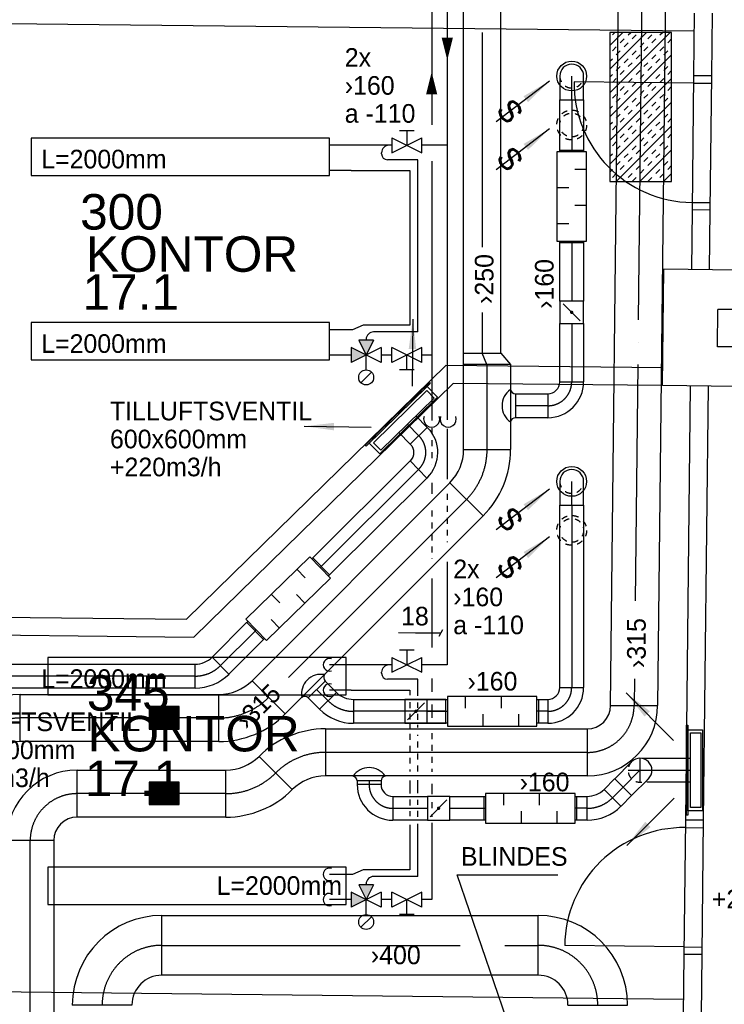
# Model space of a CAD drawing. Header units: millimetres. Extents: x 0 to 83130, y 0 to 57204.
# Tile 49 of 67: x 51260 to 55985, y 23652 to 30252. Entities that reach past the tile are written whole.
import ezdxf
from ezdxf.enums import TextEntityAlignment as Align

# ---------------------------------------------------------------- set-up
doc = ezdxf.new("R2010")
doc.units = ezdxf.units.MM
doc.header["$LTSCALE"] = 100
doc.header["$MEASUREMENT"] = 0
doc.header["$PDMODE"] = 1
for name, pattern in [('2V-CENT', [23, 20, -1.5, 0, -1.5]), ('V-GOMD', [0.8, 0.4, -0.4]), ('V-KU', [2, 1, 1]), ('V-V', [2, 1, 1])]:
    doc.linetypes.add(name, pattern=pattern)
doc.layers.get('0').update_dxf_attribs({"linetype": 'CONTINUOUS'})
for name, color, linetype in [('20603A200D001$0$832 Rominfo', 7, 'CONTINUOUS'), ('20603A200D001$0$A12-HEL4', 251, 'CONTINUOUS'), ('20603A200D001$0$A24-HEL1', 251, 'CONTINUOUS'), ('20603A200D001$0$A24-HEL2', 251, 'CONTINUOUS'), ('V060-', 3, 'CONTINUOUS'), ('V061-', 1, 'CONTINUOUS'), ('V070-', 3, 'CONTINUOUS'), ('V071-', 1, 'CONTINUOUS'), ('V110', 1, 'CONTINUOUS'), ('V110-', 6, 'CONTINUOUS'), ('V111', 1, 'CONTINUOUS'), ('V111-', 1, 'CONTINUOUS'), ('xref', 7, 'CONTINUOUS')]:
    doc.layers.add(name, color=color, linetype=linetype)
doc.styles.add('20603A200D001$0$Arial', font='arial.ttf', dxfattribs={"height": 238.125})
doc.styles.add('FISO', font='fiso')
doc.styles.add('ISO', font='ISO')
doc.styles.add('SIMPLEX', font='SIMPLEX')

# ---------------------------------------------------------------- blocks, each defined once
blk = doc.blocks.new('CBOJ45_P', base_point=(16236.061, 22619.837))
at = {"color": 0, "linetype": 'ByBlock'}
blk.add_arc((16235.44, 22621.337, 0.686), 1.5, 270, 315, dxfattribs=at)
blk = doc.blocks.new('KBOJ45_P', base_point=(16236.061, 22619.837))
at = {"color": 0, "linetype": 'ByBlock'}
for p, q in [((16236.147, 22620.63), (16236.854, 22619.923)), ((16235.44, 22619.337, 0.686), (16235.44, 22620.337, 0.686))]:
    blk.add_line(p, q, dxfattribs=at)
for radius in [1, 2]:
    blk.add_arc((16235.44, 22621.337, 0.686), radius, 270, 315, dxfattribs=at)
blk = doc.blocks.new('3BOJ45_P', base_point=(16236.061, 22619.837))
for p in [(16236.501, 22620.276), (16235.44, 22619.837)]:
    blk.add_point(p)
at = {"color": 0, "linetype": 'ByBlock'}
blk.add_blockref('KBOJ45_P', (16236.061, 22619.837), dxfattribs=at)
at = {"color": 1, "linetype": '2V-CENT'}
blk.add_blockref('CBOJ45_P', (16236.061, 22619.837), dxfattribs=at)
at = {"style": 'ISO', "flags": 3}
blk.add_attdef('0', (16236.061, 22619.837), '', height=1, dxfattribs=at)
blk = doc.blocks.new('CBOJ90_PB', base_point=(86107, 31352))
at = {"color": 0, "linetype": 'ByBlock'}
blk.add_arc((86106, 31353), 1, 270, 360, dxfattribs=at)
blk = doc.blocks.new('KBOJ90_PB', base_point=(86107, 31352))
at = {"color": 0, "linetype": 'ByBlock'}
for p, q in [((86106.5, 31353), (86107.5, 31353)), ((86106, 31352.5), (86106, 31351.5))]:
    blk.add_line(p, q, dxfattribs=at)
for radius in [1.5, 0.5]:
    blk.add_arc((86106, 31353), radius, 270, 360, dxfattribs=at)
blk = doc.blocks.new('3BOJ90_PB', base_point=(86107, 31352))
for p in [(86107, 31353), (86106, 31352)]:
    blk.add_point(p)
at = {"color": 1, "linetype": '2V-CENT'}
blk.add_blockref('CBOJ90_PB', (86107, 31352), dxfattribs=at)
at = {"color": 0, "linetype": 'ByBlock'}
blk.add_blockref('KBOJ90_PB', (86107, 31352), dxfattribs=at)
at = {"style": 'ISO', "flags": 3}
blk.add_attdef('0', (86107, 31352), '', height=1, dxfattribs=at)
blk = doc.blocks.new('LD_P')
for p, q in [((-0.5, 0.5), (-0.5, -0.5)), ((0.5, 0.5), (-0.5, 0.5)), ((0.5, -0.5), (0.5, 0.5)), ((-0.5, -0.5), (0.5, -0.5))]:
    blk.add_line(p, q)
at = {"color": 1}
for p, q in [((-0.3, 0.5), (-0.3, 0.1)), ((0.1, 0.5), (0.1, 0.1)), ((-0.1, -0.5), (-0.1, -0.1)), ((0.3, -0.5), (0.3, -0.1))]:
    blk.add_line(p, q, dxfattribs=at)
blk = doc.blocks.new('C3A', base_point=(16246, 22590.5))
at = {"color": 0, "linetype": 'ByBlock'}
blk.add_line((16247, 22590.5), (16246, 22590.5), dxfattribs=at)
blk = doc.blocks.new('K3A', base_point=(16246, 22590.5))
at = {"color": 0, "linetype": 'ByBlock'}
for p, q in [((16246, 22591), (16247, 22591)), ((16247, 22591), (16247, 22590)), ((16247, 22590), (16246, 22590))]:
    blk.add_line(p, q, dxfattribs=at)
blk = doc.blocks.new('33A', base_point=(16246, 22590.5))
blk.add_point((16247, 22590.5))
at = {"color": 0, "linetype": 'ByBlock'}
blk.add_blockref('K3A', (16246, 22590.5), dxfattribs=at)
at = {"color": 1, "linetype": '2V-CENT'}
blk.add_blockref('C3A', (16246, 22590.5), dxfattribs=at)
at = {"style": 'SIMPLEX', "flags": 3}
blk.add_attdef('0', (16246, 22590.5), '', height=1, dxfattribs=at)
blk = doc.blocks.new('V420', base_point=(455, 404.5))
blk.add_line((455, 404.5), (464, 404.5))
blk.add_solid([(455, 404.5), (459, 405), (459, 404)])
blk = doc.blocks.new('V421', base_point=(455.5, 404.5))
at = {"rotation": 180}
blk.add_blockref('V420', (464.5, 404.5), dxfattribs=at)
blk = doc.blocks.new('KSP_P', base_point=(16239.5, 22597.5))
at = {"color": 0, "linetype": 'ByBlock'}
for p, q in [((16240, 22598), (16239, 22598)), ((16239, 22598), (16239, 22597)), ((16240, 22597), (16240, 22598)), ((16239, 22597), (16240, 22597))]:
    blk.add_line(p, q, dxfattribs=at)
blk = doc.blocks.new('2SP_P', base_point=(16239.5, 22597.5))
for p in [(16239, 22597.5), (16240, 22597.5)]:
    blk.add_point(p)
at = {"color": 0, "linetype": 'ByBlock'}
blk.add_blockref('KSP_P', (16239.5, 22597.5), dxfattribs=at)
at = {"style": 'SIMPLEX', "flags": 3}
blk.add_attdef('0', (16239.5, 22597.5), '', height=1, dxfattribs=at)
blk = doc.blocks.new('SPJALL', base_point=(16229, 22594))
at = {"color": 1}
blk.add_line((16228.625, 22593.625), (16229.375, 22594.375), dxfattribs=at)
at = {"color": 1, "const_width": 0.075}
blk.add_lwpolyline([(16229, 22594.0375, -1), (16229, 22593.9625, -1), (16229, 22594.0375, -1)], format="xyb", dxfattribs=at)
blk = doc.blocks.new('CIRC_P', base_point=(16254, 22587))
blk.add_circle((16254, 22587), 0.5)
blk = doc.blocks.new('CBOJ90_NB', base_point=(86107.402, 31352.24))
at = {"color": 0, "linetype": 'ByBlock'}
blk.add_line((86106.402, 31352.24), (86107.402, 31352.24), dxfattribs=at)
blk = doc.blocks.new('V422', base_point=(16230, 22585))
blk.add_blockref('V420', (16230, 22585))
at = {"style": 'SIMPLEX'}
blk.add_text('s', height=4, rotation=90, dxfattribs=at).set_placement((16238, 22585), align=Align.CENTER)
blk = doc.blocks.new('CVDIMF_315X250X75', base_point=(2634, 22499.5))
at = {"color": 0, "linetype": 'ByBlock'}
blk.add_line((2596.5, 22499.5), (2671.5, 22532), dxfattribs=at)
blk = doc.blocks.new('KVDIMF_315X250X75', base_point=(2634, 22499.5))
at = {"color": 0, "linetype": 'ByBlock'}
for p, q in [((2596.5, 22342), (2596.5, 22657)), ((2596.5, 22657), (2671.5, 22657)), ((2671.5, 22657), (2671.5, 22407)), ((2671.5, 22407), (2596.5, 22342))]:
    blk.add_line(p, q, dxfattribs=at)
blk = doc.blocks.new('3VDIMF_315X250X75', base_point=(2634, 22499.5))
for p in [(2671.5, 22532), (2596.5, 22499.5)]:
    blk.add_point(p)
at = {"color": 0, "linetype": 'ByBlock'}
blk.add_blockref('KVDIMF_315X250X75', (2634, 22499.5), dxfattribs=at)
at = {"color": 1, "linetype": '2V-CENT'}
blk.add_blockref('CVDIMF_315X250X75', (2634, 22499.5), dxfattribs=at)
at = {"style": 'SIMPLEX', "flags": 3}
blk.add_attdef('0', (2634, 22499.5), '', height=1, dxfattribs=at)
blk = doc.blocks.new('TLCG90', base_point=(0, 5))
at = {"color": 1, "linetype": 'V-GOMD'}
for p, q in [((-0.346, 5.346), (0.346, 4.654)), ((-0.346, 4.654), (0.346, 5.346))]:
    blk.add_line(p, q, dxfattribs=at)
blk = doc.blocks.new('*X123')
at = {"color": 0}
for p, q in [((52042, 22945), (52338, 23241)), ((52042, 22954), (52329, 23241)), ((52042, 22963), (52320, 23241)), ((52042, 22971), (52312, 23241)), ((52042, 22980), (52303, 23241)), ((52042, 22989), (52294, 23241)), ((52042, 22998), (52285, 23241)), ((52042, 23007), (52276, 23241)), ((52042, 23016), (52267, 23241)), ((52042, 23024), (52259, 23241)), ((52042, 23033), (52250, 23241)), ((52042, 23042), (52241, 23241)), ((52042, 23051), (52232, 23241)), ((52042, 23060), (52223, 23241)), ((52042, 23069), (52214, 23241)), ((52042, 23077), (52205, 23241)), ((52042, 23086), (52197, 23241)), ((52042, 23095), (52188, 23241)), ((52042, 23104), (52179, 23241)), ((52042, 23113), (52170, 23241)), ((52042, 23122), (52161, 23241)), ((52042, 23130), (52152, 23241)), ((52042, 23139), (52144, 23241)), ((52042, 23148), (52135, 23241)), ((52042, 23157), (52126, 23241)), ((52042, 23166), (52117, 23241)), ((52042, 23175), (52108, 23241)), ((52042, 23183), (52099, 23241)), ((52042, 23192), (52091, 23241)), ((52042, 23201), (52082, 23241)), ((52042, 23210), (52073, 23241)), ((52042, 23219), (52064, 23241)), ((52042, 23228), (52055, 23241)), ((52042, 23237), (52046, 23241)), ((52047, 22941), (52347, 23241)), ((52056, 22941), (52356, 23241)), ((52065, 22941), (52365, 23241)), ((52073, 22941), (52373, 23241)), ((52082, 22941), (52382, 23241)), ((52091, 22941), (52391, 23241)), ((52100, 22941), (52400, 23241)), ((52109, 22941), (52409, 23241)), ((52118, 22941), (52418, 23241)), ((52126, 22941), (52426, 23241)), ((52135, 22941), (52435, 23241)), ((52144, 22941), (52442, 23239)), ((52153, 22941), (52442, 23230)), ((52162, 22941), (52442, 23221)), ((52171, 22941), (52442, 23212)), ((52179, 22941), (52442, 23203)), ((52188, 22941), (52442, 23195)), ((52197, 22941), (52442, 23186)), ((52206, 22941), (52442, 23177)), ((52215, 22941), (52442, 23168)), ((52224, 22941), (52442, 23159)), ((52233, 22941), (52442, 23150)), ((52241, 22941), (52442, 23142)), ((52250, 22941), (52442, 23133)), ((52259, 22941), (52442, 23124)), ((52268, 22941), (52442, 23115)), ((52277, 22941), (52442, 23106)), ((52286, 22941), (52442, 23097)), ((52294, 22941), (52442, 23089)), ((52303, 22941), (52442, 23080)), ((52312, 22941), (52442, 23071)), ((52321, 22941), (52442, 23062)), ((52330, 22941), (52442, 23053)), ((52339, 22941), (52442, 23044)), ((52347, 22941), (52442, 23035)), ((52356, 22941), (52442, 23027)), ((52365, 22941), (52442, 23018)), ((52374, 22941), (52442, 23009)), ((52383, 22941), (52442, 23000)), ((52392, 22941), (52442, 22991)), ((52400, 22941), (52442, 22982)), ((52409, 22941), (52442, 22974)), ((52418, 22941), (52442, 22965)), ((52427, 22941), (52442, 22956)), ((52436, 22941), (52442, 22947))]:
    blk.add_line(p, q, dxfattribs=at)
blk = doc.blocks.new('*X164')
at = {"color": 0}
for p, q in [((55216.5, 29760.7), (55622.3, 30166.5)), ((55216.5, 29919.8), (55463.2, 30166.5)), ((55216.5, 30078.9), (55304.1, 30166.5)), ((55233.9, 30149.3), (55251.1, 30166.5)), ((55339.9, 30149.3), (55357.2, 30166.5)), ((55552.1, 30149.3), (55569.3, 30166.5)), ((55286.9, 30096.2), (55313.4, 30122.7)), ((55366.5, 30122.7), (55393, 30149.3)), ((55472.5, 30122.7), (55499, 30149.3)), ((55499, 30096.2), (55525.6, 30122.7)), ((55605.1, 30096.2), (55631.5, 30122.6)), ((55233.9, 30043.2), (55260.4, 30069.7)), ((55260.4, 30016.7), (55286.9, 30043.2)), ((55313.4, 30069.7), (55339.9, 30096.2)), ((55366.5, 30016.7), (55393, 30043.2)), ((55419.5, 30069.7), (55446, 30096.2)), ((55446, 30043.2), (55472.5, 30069.7)), ((55552.1, 30043.2), (55578.6, 30069.7)), ((55578.6, 30016.7), (55605.1, 30043.2)), ((55216.5, 29601.6), (55631.5, 30016.6)), ((55216.5, 29972.8), (55233.9, 29990.2)), ((55313.4, 29963.6), (55339.9, 29990.2)), ((55393, 29990.2), (55419.5, 30016.7)), ((55499, 29990.2), (55525.6, 30016.7)), ((55525.6, 29963.6), (55552.1, 29990.2)), ((55260.4, 29910.6), (55286.9, 29937.1)), ((55286.9, 29884.1), (55313.4, 29910.6)), ((55339.9, 29937.1), (55366.5, 29963.6)), ((55393, 29884.1), (55419.5, 29910.6)), ((55446, 29937.1), (55472.5, 29963.6)), ((55472.5, 29910.6), (55499, 29937.1)), ((55578.6, 29910.6), (55605.1, 29937.1)), ((55605.1, 29884.1), (55631.5, 29910.5)), ((55216.5, 29866.7), (55233.9, 29884.1)), ((55216.5, 29442.5), (55631.5, 29857.5)), ((55233.9, 29831.1), (55260.4, 29857.6)), ((55339.9, 29831.1), (55366.5, 29857.6)), ((55419.5, 29857.6), (55446, 29884.1)), ((55525.6, 29857.6), (55552.1, 29884.1)), ((55552.1, 29831.1), (55578.6, 29857.6)), ((55286.9, 29778), (55313.4, 29804.6)), ((55313.4, 29751.5), (55339.9, 29778)), ((55366.5, 29804.6), (55393, 29831.1)), ((55419.5, 29751.5), (55446, 29778)), ((55472.5, 29804.6), (55499, 29831.1)), ((55499, 29778), (55525.6, 29804.6)), ((55605.1, 29778), (55631.5, 29804.4)), ((55233.9, 29725), (55260.4, 29751.5)), ((55260.4, 29698.5), (55286.9, 29725)), ((55366.5, 29698.5), (55393, 29725)), ((55446, 29725), (55472.5, 29751.5)), ((55552.1, 29725), (55578.6, 29751.5)), ((55578.6, 29698.5), (55605.1, 29725)), ((55216.5, 29283.4), (55631.5, 29698.4)), ((55216.5, 29654.6), (55233.9, 29672)), ((55313.4, 29645.5), (55339.9, 29672)), ((55339.9, 29618.9), (55366.5, 29645.5)), ((55393, 29672), (55419.5, 29698.5)), ((55446, 29618.9), (55472.5, 29645.5)), ((55499, 29672), (55525.6, 29698.5)), ((55525.6, 29645.5), (55552.1, 29672)), ((55260.4, 29592.4), (55286.9, 29618.9)), ((55286.9, 29565.9), (55313.4, 29592.4)), ((55393, 29565.9), (55419.5, 29592.4)), ((55472.5, 29592.4), (55499, 29618.9)), ((55578.6, 29592.4), (55605.1, 29618.9)), ((55605.1, 29565.9), (55631.5, 29592.3)), ((55216.5, 29548.5), (55233.9, 29565.9)), ((55233.9, 29512.9), (55260.4, 29539.4)), ((55258.7, 29166.5), (55631.5, 29539.3)), ((55339.9, 29512.9), (55366.5, 29539.4)), ((55366.5, 29486.4), (55393, 29512.9)), ((55419.5, 29539.4), (55446, 29565.9)), ((55472.5, 29486.4), (55499, 29512.9)), ((55525.6, 29539.4), (55552.1, 29565.9)), ((55552.1, 29512.9), (55578.6, 29539.4)), ((55286.9, 29459.8), (55313.4, 29486.4)), ((55313.4, 29433.3), (55339.9, 29459.8)), ((55419.5, 29433.3), (55446, 29459.8)), ((55499, 29459.8), (55525.6, 29486.4)), ((55605.1, 29459.8), (55631.5, 29486.2)), ((55233.9, 29406.8), (55260.4, 29433.3)), ((55260.4, 29380.3), (55286.9, 29406.8)), ((55366.5, 29380.3), (55393, 29406.8)), ((55393, 29353.8), (55419.5, 29380.3)), ((55417.8, 29166.5), (55631.5, 29380.2)), ((55446, 29406.8), (55472.5, 29433.3)), ((55499, 29353.8), (55525.6, 29380.3)), ((55552.1, 29406.8), (55578.6, 29433.3)), ((55578.6, 29380.3), (55605.1, 29406.8)), ((55216.5, 29336.4), (55233.9, 29353.8)), ((55313.4, 29327.3), (55339.9, 29353.8)), ((55339.9, 29300.7), (55366.5, 29327.3)), ((55446, 29300.7), (55472.5, 29327.3)), ((55525.6, 29327.3), (55552.1, 29353.8)), ((55216.5, 29230.3), (55233.9, 29247.7)), ((55260.4, 29274.2), (55286.9, 29300.7)), ((55286.9, 29247.7), (55313.4, 29274.2)), ((55393, 29247.7), (55419.5, 29274.2)), ((55419.5, 29221.2), (55446, 29247.7)), ((55472.5, 29274.2), (55499, 29300.7)), ((55525.6, 29221.2), (55552.1, 29247.7)), ((55578.6, 29274.2), (55605.1, 29300.7)), ((55605.1, 29247.7), (55631.5, 29274.1)), ((55233.9, 29194.7), (55260.4, 29221.2)), ((55339.9, 29194.7), (55366.5, 29221.2)), ((55366.5, 29168.2), (55393, 29194.7)), ((55472.5, 29168.2), (55499, 29194.7)), ((55552.1, 29194.7), (55578.6, 29221.2)), ((55576.9, 29166.5), (55631.5, 29221.1)), ((55311.8, 29166.5), (55313.4, 29168.2)), ((55523.9, 29166.5), (55525.6, 29168.2)), ((55630, 29166.5), (55631.5, 29168))]:
    blk.add_line(p, q, dxfattribs=at)
blk = doc.blocks.new('20603A200D001')
at = {"layer": '20603A200D001$0$A12-HEL4', "color": 7}
for points in [[(71040, 25468.2), (71048.5, 26248.2)], [(71538.5, 26242.8), (71048.5, 26248.2)], [(71407.9, 25729.2), (71410.6, 25979.2)], [(71535.6, 25977.9), (71410.6, 25979.2)], [(71532.9, 25727.9), (71407.9, 25729.2)], [(71530, 25462.9), (71040, 25468.2)]]:
    blk.add_lwpolyline(points, dxfattribs=at)
at = {"layer": '20603A200D001$0$A24-HEL1', "color": 7}
for points in [[(71247.7, 27546.1), (71237.9, 26646.1)], [(71367.7, 27544.8), (71357.9, 26644.8)], [(71247.2, 27496.1), (70447.2, 27504.8)], [(71247.2, 27496.1), (71367.2, 27494.8)], [(71238.4, 26696.1), (71358.4, 26694.8)], [(71193.3, 22556), (71183.5, 21656)], [(71313.3, 22554.6), (71303.5, 21654.7)], [(71192.7, 22506), (71312.7, 22504.6)], [(71184, 21706), (70384.1, 21714.7)], [(71184, 21706), (71304, 21704.7)]]:
    blk.add_lwpolyline(points, dxfattribs=at)
for centre, start, end in [((71247.2, 27496.1), 179.37555, 269.37478), ((71184, 21706), 89.37508, 179.37511)]:
    blk.add_arc(centre, 800, start, end, dxfattribs=at)
at = {"layer": '20603A200D001$0$A24-HEL2', "color": 7}
for points in [[(71252.3, 27966.1), (71247.7, 27546.1)], [(71372.3, 27964.8), (71367.7, 27544.8)], [(66001.3, 27903.3), (71251, 27846.1)], [(71367.7, 27544.8), (71247.7, 27546.1)], [(71237.9, 26646.1), (71233.5, 26246.2)], [(71357.9, 26644.8), (71237.9, 26646.1)], [(71357.9, 26644.8), (71353.5, 26244.9)], [(67848.3, 23902.9), (69587, 25604.1)], [(71041.3, 25588.2), (69587, 25604.1)], [(67896.7, 23782.4), (69635.4, 25483.5)], [(71040, 25468.2), (69635.4, 25483.5)], [(71225, 25466.2), (71193.3, 22556)], [(71345, 25464.9), (71313.3, 22554.6)], [(65957.9, 23923.6), (67848.3, 23902.9)], [(65956.6, 23803.6), (67896.7, 23782.4)], [(71313.3, 22554.6), (71193.3, 22556)], [(71183.5, 21656), (71172.3, 20633)], [(71303.5, 21654.7), (71183.5, 21656)], [(71303.5, 21654.7), (71292.3, 20633)], [(65930.5, 21413.3), (71180.2, 21356)]]:
    blk.add_lwpolyline(points, dxfattribs=at)
at = {"layer": '20603A200D001$0$832 Rominfo', "style": '20603A200D001$0$Arial'}
for s, p in [('300', (67134.3, 26514.3)), ('KONTOR', (67173.8, 26231.4)), ('17.1', (67150.1, 25976.7)), ('345', (67179.7, 23289.4)), ('KONTOR', (67183.8, 23016.4)), ('17.1', (67165.4, 22716.8))]:
    blk.add_text(s, height=238.12, dxfattribs=at).set_placement(p)

msp = doc.modelspace()

# ---------------------------------------------------------------- linework, layer by layer
at = {"layer": 'V060-', "linetype": 'Continuous'}
for p, q in [((54235, 28016, 216), (54235, 41341.03, 216)), ((54485, 41341.03, 216), (54485, 28016, 216)), ((55272.4, 30239.57, 432), (55309.24, 33898.58, 432)), ((55624.24, 33898.58, 432), (55587.4, 30239.57, 432)), ((55222.4, 25655.29, 432), (55272.4, 30239.57, 432)), ((55587.4, 30239.57, 432), (55537.4, 25655.29, 432)), ((54881.27, 29376.59, 50.17), (54881.27, 29714.89, 50.17)), ((55041.27, 29714.89, 50.17), (55041.27, 29376.59, 50.17)), ((54881.27, 28365.3, 50.17), (54881.27, 28756.59, 50.17)), ((55041.27, 28756.59, 50.17), (55041.27, 28365.3, 50.17)), ((54881.27, 27824.01, 50.17), (54881.27, 28215.3, 50.17)), ((55041.27, 28215.3, 50.17), (55041.27, 27824.01, 50.17)), ((54235.5, 27370, 216), (54235.5, 27942.58, 216)), ((54550.5, 27942.58, 216), (54550.5, 27370, 216)), ((54583.94, 27744.01, -109.83), (54801.27, 27744.01, -109.83)), ((53992.65, 27518.97), (53916.78, 27596.57)), ((54801.27, 27584.01, -109.83), (54583.94, 27584.01, -109.83)), ((53802.37, 27484.73), (53878.23, 27407.12)), ((53877.14, 27294.13), (53225.36, 26644.28)), ((52817.79, 25820.89, 216.23), (54144.88, 27147.98, 216.23)), ((53337.21, 26529.87), (53988.99, 27179.72)), ((54881.27, 25776.04, 50.17), (54881.27, 26997.66, 50.17)), ((55041.27, 26997.66, 50.17), (55041.27, 25776.04, 50.17)), ((54367.61, 26925.24, 216.23), (53040.52, 25598.15, 216.23)), ((52550.01, 25978.86), (52781.66, 26210.51)), ((52894.79, 26097.37), (52663.15, 25865.73)), ((51080.03, 25932), (52436.87, 25932)), ((53307.58, 25818.68, 216.23), (53384.13, 25742.52)), ((52436.87, 25772), (51080.03, 25772)), ((51263, 25728.5), (52595.63, 25728.5)), ((53270.99, 25629.38), (53194.44, 25705.54, 216.23)), ((53497.98, 25696.04, -109.83), (54117.64, 25696.04, -269.83)), ((54117.64, 25696.04, -269.83), (53842.11, 25696.04, -109.83)), ((53992.07, 25696.04, -109.83), (54117.64, 25696.04, -109.83)), ((54737.64, 25696.04, -109.83), (54801.27, 25696.04, -109.83)), ((53310.11, 25498.18, 432.23), (55064.9, 25497.79, 432)), ((54117.64, 25536.04, -269.83), (53497.98, 25536.04, -109.83)), ((53842.11, 25536.04, -109.83), (54117.64, 25536.04, -269.83)), ((54117.64, 25536.04, -109.83), (53992.07, 25536.04, -109.83)), ((54801.27, 25536.04, -109.83), (54737.64, 25536.04, -109.83)), ((52595.63, 25413.5), (51263, 25413.5)), ((55430.85, 25301.21), (55757.47, 25301.21)), ((51645, 25221.4), (52641.89, 25221.4, 432.23)), ((55064.9, 25182.79, 432), (53310.11, 25183.18, 432.23)), ((53522.76, 25148.72, -50.17), (53522.76, 25125.45, -50.17)), ((53682.76, 25148.72, -50.17), (53682.76, 25125.45, -50.17)), ((55178.42, 25092.48, -50.17), (55249.37, 25163.96)), ((55757.47, 25141.21), (55465.43, 25141.21)), ((53763.59, 25045.83, -50.17), (53993.68, 25045.83, -50.17)), ((54143.68, 25045.83, -50.17), (54373.76, 25045.83, -50.17)), ((54993.76, 25045.83, -50.17), (55065.49, 25045.83, -50.17)), ((55362.93, 25051.25), (55291.98, 24979.76, -50.17)), ((52641.89, 24906.4, 432.23), (51645, 24906.4)), ((53993.68, 24885.83, -50.17), (53763.59, 24885.83, -50.17)), ((54373.76, 24885.83, -50.17), (54143.68, 24885.83, -50.17)), ((55065.49, 24885.83, -50.17), (54993.76, 24885.83, -50.17)), ((51488.15, 24749.19), (51488.15, 23545.45)), ((52212.57, 24247), (54736.3, 24247)), ((54736.3, 23847), (52212.57, 23847))]:
    msp.add_line(p, q, dxfattribs=at)
at = {"layer": 'V060-', "color": 1, "linetype": '2V-CENT'}
for p, q in [((54360, 34766.05, 216), (54360, 28727.92, 216)), ((55466.74, 33898.58, 432), (55429.9, 30239.57, 432)), ((55429.9, 30239.57, 432), (55387.55, 26357.08, 432)), ((54961.27, 29714.89, 50.17), (54961.27, 29376.59, 50.17)), ((54961.27, 28756.59, 50.17), (54961.27, 28365.3, 50.17)), ((54360, 28289.91, 216), (54360, 28016, 216)), ((54961.27, 28215.3, 50.17), (54961.27, 27824.01, 50.17)), ((54393, 27942.58, 216), (54393, 27370, 216)), ((54801.27, 27664.01, -109.83), (54583.94, 27664.01, -109.83)), ((53935.44, 27463.04), (53859.57, 27540.65)), ((53281.29, 26587.07), (53933.06, 27236.92)), ((54256.24, 27036.61, 216.23), (53062.13, 25842.49, 216.23)), ((54961.27, 26997.66, 50.17), (54961.27, 25776.04, 50.17)), ((52838.23, 26153.94), (52606.58, 25922.29)), ((52436.87, 25852), (51080.03, 25852)), ((55381.84, 25832.89, 432), (55379.9, 25655.29, 432)), ((53327.56, 25685.95), (53251.01, 25762.11, 216.23)), ((54117.64, 25616.04, -269.83), (53497.98, 25616.04, -109.83)), ((54117.64, 25616.04, -269.83), (53842.11, 25616.04, -109.83)), ((53992.07, 25616.04, -109.83), (54117.64, 25616.04, -109.83)), ((54801.27, 25616.04, -109.83), (54737.64, 25616.04, -109.83)), ((52595.63, 25571), (51263, 25571)), ((55064.9, 25340.29, 432), (53310.11, 25340.68, 432.23)), ((55504.2, 25221.21), (55757.47, 25221.21)), ((53602.76, 25148.72, -50.17), (53602.76, 25125.45, -50.17)), ((55306.15, 25107.6), (55235.2, 25036.12, -50.17)), ((52641.89, 25063.9, 432.23), (51645, 25063.9)), ((53763.59, 24965.83, -50.17), (53993.68, 24965.83, -50.17)), ((54143.68, 24965.83, -50.17), (54373.76, 24965.83, -50.17)), ((55065.49, 24965.83, -50.17), (54993.76, 24965.83, -50.17)), ((51330.65, 23545.45), (51330.65, 24749.19)), ((52212.57, 24047), (54736.3, 24047))]:
    msp.add_line(p, q, dxfattribs=at)
at = {"layer": 'V060-', "color": 3, "linetype": 'ByBlock'}
for p, q in [((54881.51, 29874.19, 50.17), (54881.51, 29714.19, 50.17)), ((55041.51, 29714.19, 50.17), (55041.51, 29874.19, 50.17)), ((54881.51, 29714.19, 50.17), (55041.51, 29714.19, 50.17)), ((54881.51, 27156.96, 50.17), (54881.51, 26996.96, 50.17)), ((55041.51, 26996.96, 50.17), (55041.51, 27156.96, 50.17)), ((54881.51, 26996.96, 50.17), (55041.51, 26996.96, 50.17)), ((55362.71, 25277.31), (55249.58, 25164.17)), ((55249.58, 25164.17), (55362.71, 25051.03)), ((55362.71, 25051.03), (55475.85, 25164.17))]:
    msp.add_line(p, q, dxfattribs=at)
at = {"layer": 'V060-'}
for p, q in [((54583.94, 27744.01, 50.17), (54583.94, 27584.01, 50.17)), ((53307.58, 25818.68, 216.23), (53194.44, 25705.54, 216.23)), ((53682.76, 25148.72, -50.17), (53522.76, 25148.72, -50.17))]:
    msp.add_line(p, q, dxfattribs=at)
at = {"layer": 'V060-', "color": 1}
msp.add_lwpolyline([(55216.52, 29166.5), (55631.52, 29166.5), (55631.52, 30166.5), (55216.52, 30166.5)], close=True, dxfattribs=at)
at = {"layer": 'V060-'}
for points in [[(52128.79, 25497.18), (52328.79, 25497.18), (52328.79, 25647.18), (52128.79, 25647.18)], [(52128.79, 24990.31), (52328.79, 24990.31), (52328.79, 25140.31), (52128.79, 25140.31)]]:
    msp.add_lwpolyline(points, close=True, dxfattribs=at)
at = {"layer": 'V060-', "linetype": 'V-GOMD'}
for centre in [(54961.27, 29545.88, 50.17), (54961.27, 26828.65, 50.17)]:
    msp.add_circle(centre, 80, dxfattribs=at)
at = {"layer": 'V060-', "color": 3, "linetype": 'ByBlock'}
for centre, start, end in [((54961.51, 29874.19, 50.17), 359.99993, 539.99993), ((54961.51, 27156.96, 50.17), 359.99993, 539.99993), ((55419.28, 25220.74), 314.99993, 494.99993)]:
    msp.add_arc(centre, 80, start, end, dxfattribs=at)
at = {"layer": 'V060-', "color": 3, "linetype": 'V-GOMD'}
for centre, start, end in [((54961.51, 29874.19, 50.17), 179.99993, 359.99993), ((54961.51, 27156.96, 50.17), 179.99993, 359.99993), ((55419.28, 25220.74), 134.99993, 314.99993)]:
    msp.add_arc(centre, 80, start, end, dxfattribs=at)
at = {"layer": 'V060-'}
for centre, radius, start, end in [((54624.83, 27664.01, 50.17), 130.71, 124.367445, 235.632555), ((54584.44, 27777.95, 50.17), 33.94, 190.250733, 269.163009), ((54584.44, 27550.08, 50.17), 33.94, 90.836991, 169.749267), ((53279.92, 25733.2, 216.23), 130.71, 79.367445, 190.632555), ((53331.92, 25842.32, 216.23), 33.94, 145.250733, 224.163009), ((53170.8, 25681.2, 216.23), 33.94, 45.836991, 124.749267), ((53602.76, 25107.84, -50.17), 130.71, 34.367445, 145.632555), ((53488.82, 25148.23, -50.17), 33.94, 0.836991, 79.749267), ((53716.69, 25148.23, -50.17), 33.94, 100.250733, 179.163009)]:
    msp.add_arc(centre, radius, start, end, dxfattribs=at)
at = {"layer": 'V061-'}
for p, q in [((54523.74, 23554.93), (54193.71, 24520.39)), ((54193.71, 24520.39), (54868.44, 24520.39))]:
    msp.add_line(p, q, dxfattribs=at)
at = {"layer": 'V070-'}
for p, q in [((53577.27, 27398.84), (54007.74, 27819.67)), ((54013.34, 27813.95), (53582.86, 27393.12)), ((53603.96, 27413.74), (53992.24, 27793.32)), ((53992.24, 27793.32), (54062.15, 27721.82)), ((54007.74, 27819.67), (54013.34, 27813.95)), ((53631.87, 27415.94), (53989.41, 27765.47)), ((54062.15, 27721.82), (53673.86, 27342.23)), ((53989.41, 27765.47), (54038.34, 27715.41)), ((54038.34, 27715.41), (53680.8, 27365.89)), ((53582.86, 27393.12), (53577.27, 27398.84)), ((53673.86, 27342.23), (53603.96, 27413.74)), ((53680.8, 27365.89), (53631.87, 27415.94)), ((55731.53, 24920.21), (55731.53, 25522.21)), ((55731.53, 25522.21), (55739.53, 25522.21)), ((55739.53, 25522.21), (55739.53, 24920.21)), ((55739.53, 24949.71), (55739.53, 25492.71)), ((55739.53, 25492.71), (55839.53, 25492.71)), ((55839.53, 25492.71), (55839.53, 24949.71)), ((55757.47, 24971.21), (55757.47, 25471.21)), ((55757.47, 25471.21), (55827.47, 25471.21)), ((55827.47, 25471.21), (55827.47, 24971.21)), ((55839.53, 24949.71), (55739.53, 24949.71)), ((55827.47, 24971.21), (55757.47, 24971.21)), ((55739.53, 24920.21), (55731.53, 24920.21))]:
    msp.add_line(p, q, dxfattribs=at)
at = {"layer": 'V070-', "linetype": 'V-GOMD'}
for centre in [(54961.27, 29545.88, 50.17), (54961.27, 26828.65, 50.17)]:
    msp.add_circle(centre, 100, dxfattribs=at)
at = {"layer": 'V110', "color": 1}
for p, q in [((53805.92, 29509.78), (53905.92, 29509.78)), ((53855.92, 29509.78), (53855.92, 29409.78)), ((53755.92, 29459.78), (53755.92, 29359.78)), ((53755.92, 29359.78), (53955.92, 29459.78)), ((53755.92, 29459.78), (53955.92, 29359.78)), ((53955.92, 29359.78), (53955.92, 29459.78)), ((53483.04, 28053.86), (53483.04, 27953.86)), ((53683.04, 28053.86), (53483.04, 27953.86)), ((53683.04, 27953.86), (53483.04, 28053.86)), ((53533.04, 28103.86), (53583.04, 28003.86)), ((53633.04, 28103.86), (53533.04, 28103.86)), ((53633.04, 28103.86), (53583.04, 28003.86)), ((53683.04, 28053.86), (53683.04, 27953.86)), ((53755.92, 27953.86), (53755.92, 28053.86)), ((53955.92, 28053.86), (53755.92, 27953.86)), ((53955.92, 27953.86), (53755.92, 28053.86)), ((53955.92, 27953.86), (53955.92, 28053.86)), ((53583.04, 27903.86), (53583.04, 28003.86)), ((53855.92, 27903.86), (53855.92, 28003.86)), ((53618.4, 27889.22), (53547.69, 27818.51)), ((53905.92, 27903.86), (53805.92, 27903.86)), ((53805.92, 26027.19), (53905.92, 26027.19)), ((53855.92, 26027.19), (53855.92, 25927.19)), ((53755.92, 25977.19), (53755.92, 25877.19)), ((53755.92, 25877.19), (53955.92, 25977.19)), ((53755.92, 25977.19), (53955.92, 25877.19)), ((53955.92, 25877.19), (53955.92, 25977.19)), ((53533.04, 24453.53), (53583.04, 24353.53)), ((53633.04, 24453.53), (53533.04, 24453.53)), ((53633.04, 24453.53), (53583.04, 24353.53)), ((53483.04, 24403.53), (53483.04, 24303.53)), ((53683.04, 24403.53), (53483.04, 24303.53)), ((53683.04, 24303.53), (53483.04, 24403.53)), ((53683.04, 24403.53), (53683.04, 24303.53)), ((53755.92, 24303.53), (53755.92, 24403.53)), ((53955.92, 24403.53), (53755.92, 24303.53)), ((53955.92, 24303.53), (53755.92, 24403.53)), ((53955.92, 24303.53), (53955.92, 24403.53)), ((53583.04, 24253.53), (53583.04, 24353.53)), ((53855.92, 24253.53), (53855.92, 24353.53)), ((53618.4, 24238.88), (53547.69, 24168.17)), ((53905.92, 24253.53), (53805.92, 24253.53))]:
    msp.add_line(p, q, dxfattribs=at)
at = {"layer": 'V110'}
for points in [[(53336.48, 29458.55), (51336.48, 29458.55), (51336.48, 29208.55), (53336.48, 29208.55)], [(53336.48, 28221.93), (51336.48, 28221.93), (51336.48, 27971.93), (53336.48, 27971.93)], [(53449.16, 25975.95), (51449.16, 25975.95), (51449.16, 25725.95), (53449.16, 25725.95)], [(53449.16, 24571.6), (51449.16, 24571.6), (51449.16, 24321.6), (53449.16, 24321.6)]]:
    msp.add_lwpolyline(points, close=True, dxfattribs=at)
at = {"layer": 'V110', "color": 1}
for centre in [(53583.04, 27853.86), (53583.04, 24203.53)]:
    msp.add_circle(centre, 50, dxfattribs=at)
at = {"layer": 'V110'}
for points in [[(53483.04, 28053.86), (53483.04, 27953.86), (53583.04, 28003.86)], [(53633.04, 28103.86), (53533.04, 28103.86), (53583.04, 28003.86)], [(53633.04, 24453.53), (53533.04, 24453.53), (53583.04, 24353.53)], [(53483.04, 24403.53), (53483.04, 24303.53), (53583.04, 24353.53)]]:
    msp.add_solid(points, dxfattribs=at)
at = {"layer": 'V110-', "linetype": 'V-KU'}
for p, q in [((54127.07, 44797.04), (54127.07, 27569.06)), ((54022.33, 33951.09), (54022.33, 29548.01)), ((53755.92, 29409.78), (53336.48, 29409.78)), ((54127.07, 29409.78), (53955.92, 29409.78)), ((53928.86, 29313.04), (53726.25, 29313.04)), ((53483.04, 29240.48), (53336.48, 29240.48)), ((53483.04, 29240.48), (53875.84, 29240.48)), ((53875.84, 29240.48), (53875.84, 28203.19)), ((54022.33, 29303.88), (54022.33, 27565.12)), ((53563.43, 28203.19), (53490.94, 28173.16)), ((53875.84, 28203.19), (53563.43, 28203.19)), ((53490.94, 28173.16), (53336.48, 28173.16)), ((53928.86, 28159.21), (53633.04, 28159.21)), ((53483.04, 28003.86), (53336.48, 28003.86)), ((53755.92, 28003.86), (53683.04, 28003.86)), ((54022.33, 28003.86), (53955.92, 28003.86)), ((54127.07, 27508.77), (54127.07, 27173.01)), ((54022.33, 27148.09), (54022.33, 27073.33)), ((54127.07, 26618.55), (54127.07, 25927.19)), ((54022.33, 26506.41), (54022.33, 26042.55)), ((53755.92, 25927.19), (53336.48, 25927.19)), ((54127.07, 25927.19), (53955.92, 25927.19)), ((53928.86, 25830.45), (53726.25, 25830.45)), ((54022.33, 25835.03), (54022.33, 25746.36)), ((53483.04, 25757.89), (53336.48, 25757.89)), ((53483.04, 25757.89), (53875.84, 25757.89)), ((53875.84, 25757.89), (53875.84, 25723.56)), ((54022.33, 25661.71), (54022.33, 25573.05)), ((53875.84, 25528.67), (53875.84, 25502.82)), ((53875.84, 25152.81), (53875.84, 25065.31)), ((54022.33, 25129.6), (54022.33, 25060.05)), ((53875.84, 24854.51), (53875.84, 24552.86)), ((54022.33, 24867.83), (54022.33, 24353.53)), ((53563.43, 24552.86), (53490.94, 24522.83)), ((53875.84, 24552.86), (53563.43, 24552.86)), ((53490.94, 24522.83), (53336.48, 24522.83)), ((53928.86, 24508.88), (53633.04, 24508.88)), ((53483.04, 24353.53), (53336.48, 24353.53)), ((53755.92, 24353.53), (53683.04, 24353.53)), ((54022.33, 24353.53), (53955.92, 24353.53))]:
    msp.add_line(p, q, dxfattribs=at)
at = {"layer": 'V110-', "linetype": 'V-V'}
for p, q in [((53686.25, 29353.04), (53686.25, 29359.78)), ((53928.86, 28159.21), (53928.86, 29313.04)), ((53583.04, 28103.86), (53583.04, 28109.21)), ((53686.25, 25870.45), (53686.25, 25877.19)), ((53928.86, 25719.58), (53928.86, 25830.45)), ((53928.86, 25506.8), (53928.86, 25524.69)), ((53928.86, 25067.3), (53928.86, 25154.8)), ((53928.86, 24508.88), (53928.86, 24860.48)), ((53583.04, 24453.53), (53583.04, 24458.88))]:
    msp.add_line(p, q, dxfattribs=at)
at = {"layer": 'V110-', "linetype": 'V-GOMD'}
for p, q in [((54022.33, 27512.71), (54022.33, 27272.69)), ((54127.07, 27073.33), (54127.07, 26749.38)), ((54022.33, 26961.19), (54022.33, 26637.24)), ((53875.84, 25677.82), (53875.84, 25560.49)), ((53928.86, 25558.5), (53928.86, 25673.84)), ((53875.84, 25465.03), (53875.84, 25212.47)), ((53928.86, 25212.47), (53928.86, 25459.07)), ((54022.33, 25470.14), (54022.33, 25210.59)), ((53875.84, 25025.54), (53875.84, 24912.18)), ((53928.86, 24908.2), (53928.86, 25021.56)), ((54022.33, 25006.48), (54022.33, 24908.8))]:
    msp.add_line(p, q, dxfattribs=at)
at = {"layer": 'V110-'}
for points in [[(54127.07, 29980.83, 0, 75, 0), (54127.07, 30130.83, 75, 75, 0)], [(54022.33, 29900.62, 0, 75, 0), (54022.33, 29750.62, 75, 75, 0)]]:
    msp.add_lwpolyline(points, format="xyseb", dxfattribs=at)
at = {"layer": 'V110-', "linetype": 'V-V'}
for centre in [(53736.25, 29359.78), (53633.04, 28109.21), (53736.25, 25877.19), (53633.04, 24458.88)]:
    msp.add_arc(centre, 50, 90, 180, dxfattribs=at)
at = {"layer": 'V110-'}
for centre in [(53726.25, 29353.04), (53726.25, 25870.45)]:
    msp.add_arc(centre, 40, 180, 270, dxfattribs=at)
at = {"layer": 'V110-', "color": 1}
for centre, radius, start, end in [((54022.33, 27574.6), 53.8, 160.79138, 379.20862), ((54133.01, 27574.6), 53.8, 160.79138, 379.20862), ((53336.48, 25927.19), 42.09, 70.974681, 289.025319), ((53336.48, 25757.89), 42.09, 70.974681, 289.025319), ((53336.48, 24522.83), 42.09, 70.974681, 289.025319), ((53336.48, 24353.53), 42.09, 70.974681, 289.025319)]:
    msp.add_arc(centre, radius, start, end, dxfattribs=at)
at = {"layer": 'V111-'}
for p, q in [((53914.26, 26139.44), (53800.17, 26142.17)), ((54081.9, 26139.44), (53914.26, 26139.44)), ((54094.4, 26161.09), (54069.4, 26117.79))]:
    msp.add_line(p, q, dxfattribs=at)

# ---------------------------------------------------------------- block references
at = {"layer": 'V060-', "color": 1}
msp.add_blockref('*X164', (0, 0), dxfattribs=at)
at = {"layer": 'V060-', "color": 1, "linetype": '2V-CENT', "xscale": 160, "yscale": 160, "zscale": 160}
for p, rotation in [((54961.51, 29874.19, 50.17), 90), ((54961.51, 27156.96, 50.17), 90), ((55419.28, 25220.74), 45)]:
    msp.add_blockref('CBOJ90_NB', p, dxfattribs=dict(at, rotation=rotation))
at = {"layer": 'V060-', "linetype": 'Continuous'}
for name, p, xscale, yscale, zscale, rotation in [('33A', (54961.27, 29366.59, 50.17), 10, 160, 10, 90), ('33A', (54961.27, 28766.59, 50.17), 10, 160, 10, 270), ('2SP_P', (54961.27, 28290.3, 50.17), 150, 160, 150, 270), ('3BOJ45_P', (54393.88, 27174.88, 216), 315, 315, 315, 45), ('3BOJ90_PB', (54047.48, 27348.77), -160, 160, 160, 134.3508539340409), ('33A', (53274.42, 26580.36), -10, 160.0000000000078, 10, 224.3508539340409), ('33A', (52845.38, 26160.93), -10, 160.0000000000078, 10, 44.3508539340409), ('3BOJ45_P', (53397.86, 25615.66, -109.83), 160, 160, 160, 315), ('3BOJ90_PB', (50948, 25571), 315, 315, 315, 180), ('2SP_P', (53917.11, 25616.04, -109.83), 150, 160.0000000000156, 150, 180), ('33A', (54127.64, 25616.04, -109.83), 10, 160.0000000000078, 10, 180), ('3BOJ45_P', (53114.39, 25340.68, 216), 315, 315, 315, 180), ('3BOJ90_PB', (51330, 25063.9), 315, 315, 315, 180), ('3BOJ90_PB', (53602.76, 24965.45, -50.17), 160.0000000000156, 160.0000000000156, 160.0000000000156, 270), ('33A', (54383.76, 24965.83, -50.17), 10, 160.0000000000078, 10, 180), ('3BOJ90_PB', (51812.57, 24047), 400.0000000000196, 400.0000000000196, 400.0000000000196, 180), ('3BOJ90_PB', (55136.3, 24047), 400, 400, 400, 90)]:
    msp.add_blockref(name, p, dxfattribs=dict(at, xscale=xscale, yscale=yscale, zscale=zscale, rotation=rotation))
at = {"layer": 'V060-'}
for name, p, xscale, yscale, zscale, rotation in [('LD_P', (54961.27, 29066.59, 50.17), 600, 200, 600, 270), ('SPJALL', (54961.27, 28290.3, 50.17), 150, 150, 150, 270), ('LD_P', (53059.9, 26370.65), -600, 200, 600, 44.3508539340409), ('LD_P', (54427.64, 25616.04, -109.83), 600, 200, 600, 180), ('SPJALL', (53917.11, 25616.04, -109.83), 150, 150, 150, 180), ('TLCG90', (55419.28, 25220.74), 160, 160, 160, 315), ('LD_P', (54683.76, 24965.83, -50.17), 600, 200, 600, 180)]:
    msp.add_blockref(name, p, dxfattribs=dict(at, xscale=xscale, yscale=yscale, zscale=zscale, rotation=rotation))
at = {"layer": 'V060-', "linetype": 'Continuous', "rotation": 90}
msp.add_blockref('3VDIMF_315X250X75', (54393, 27979, 216), dxfattribs=at)
at = {"layer": 'V060-', "linetype": 'Continuous'}
for name, p, xscale, yscale, zscale in [('3BOJ90_PB', (54961.27, 27664.01, 50.17), 160, 160, 160), ('3BOJ45_P', (52536.29, 25852), 160.0000000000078, 160.0000000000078, 160.0000000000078), ('3BOJ45_P', (52790.89, 25571), 315, 315, 315), ('3BOJ90_PB', (54961.27, 25616.04, 50.17), 160, 160, 160), ('33A', (54727.64, 25616.04, -109.83), 10, 160.0000000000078, 10), ('3BOJ90_PB', (55379.9, 25340.29, 432), 315, 315, 315), ('3BOJ45_P', (52837.61, 25063.9, 216), 315, 315, 315), ('3BOJ45_P', (55164.91, 24965.83, -160), 160, 160, 160), ('2SP_P', (54068.68, 24965.83, -50.17), 150, 160.0000000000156, 150), ('33A', (54983.76, 24965.83, -50.17), 10, 160.0000000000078, 10)]:
    msp.add_blockref(name, p, dxfattribs=dict(at, xscale=xscale, yscale=yscale, zscale=zscale))
at = {"layer": 'V060-'}
for name, p, xscale, yscale, zscale in [('*X123', (26107.65, 14026.87), 0.5, 0.5, 0.5), ('*X123', (26107.65, 13520), 0.5, 0.5, 0.5), ('SPJALL', (54068.68, 24965.83, -50.17), 150, 150, 150)]:
    msp.add_blockref(name, p, dxfattribs=dict(at, xscale=xscale, yscale=yscale, zscale=zscale))
at = {"layer": 'V070-'}
for name, p, xscale, yscale, zscale, rotation in [('CIRC_P', (54961.51, 29874.19, 50.17), 200, 200, 200, 90), ('V422', (54812.09, 29840.86), 50, 50, 50, 217.554604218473), ('V422', (54812.09, 29520.78), 50, 50, 50, 217.554604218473), ('V421', (53890.63, 27795.05), -50, 50, 50, 269.3508539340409), ('V421', (53616.69, 27521.43), -50, 50, 50, 359.3508539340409), ('CIRC_P', (54961.51, 27156.96, 50.17), 200, 200, 200, 90), ('V422', (54812.09, 27105.65), 50, 50, 50, 217.554604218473), ('V422', (54812.09, 26785.57), 50, 50, 50, 217.554604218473), ('V421', (55644.72, 25421.26), -50, 50, 50, 315), ('V421', (55648.89, 25034.1), -50, 50, 50, 45)]:
    msp.add_blockref(name, p, dxfattribs=dict(at, xscale=xscale, yscale=yscale, zscale=zscale, rotation=rotation))
at = {"layer": 'xref'}
msp.add_blockref('20603A200D001', (-15469.5, 2330.58), dxfattribs=at)

# ---------------------------------------------------------------- texts
at = {"layer": 'V061-', "color": 1, "style": 'FISO'}
for s, rotation, p in [('›250', 90, (54436.8, 28346.54)), ('›160', 90, (54840.04, 28313.25)), ('›315', 90, (55457.77, 25906.06)), ('›315', 45, (52784.94, 25485.5))]:
    msp.add_text(s, height=125, rotation=rotation, dxfattribs=at).set_placement(p)
for s, p in [('TILLUFTSVENTIL', (51864.83, 27566.18)), ('600x600mm', (51864.83, 27378.68)), ('+220m3/h', (51864.83, 27191.18)), ('›160', (54262.77, 25754.94)), ('TILLUFTSVENTIL', (50712.4, 25482.87)), ('600x600mm', (50712.4, 25295.37)), ('+220m3/h', (50712.4, 25107.87)), ('›160', (54612.03, 25079.58, -50.17)), ('BLINDES', (54218.71, 24580.39)), ('+250m3/h', (55900.91, 24294.58)), ('›400', (53614.5, 23920.52))]:
    msp.add_text(s, height=125, dxfattribs=at).set_placement(p)
at = {"layer": 'V071-', "color": 1, "style": 'FISO'}
for s, p in [('2x', (53439.44, 29936.22)), ('›160', (53439.44, 29748.72)), ('a -110', (53439.44, 29561.22)), ('2x', (54167, 26507.54)), ('›160', (54167, 26320.04)), ('a -110', (54167, 26132.54))]:
    msp.add_text(s, height=125, dxfattribs=at).set_placement(p)
at = {"layer": 'V111', "color": 1, "style": 'FISO'}
for p in [(51403.55, 29255.03), (51403.55, 28018.41), (51403.55, 25772.43), (52580.07, 24385.37)]:
    msp.add_text('L=2000mm', height=125, dxfattribs=at).set_placement(p)
at = {"layer": 'V111-', "color": 1, "style": 'FISO'}
msp.add_text('18', height=125, dxfattribs=at).set_placement((53817, 26191.28))

doc.saveas('drawing.dxf')
